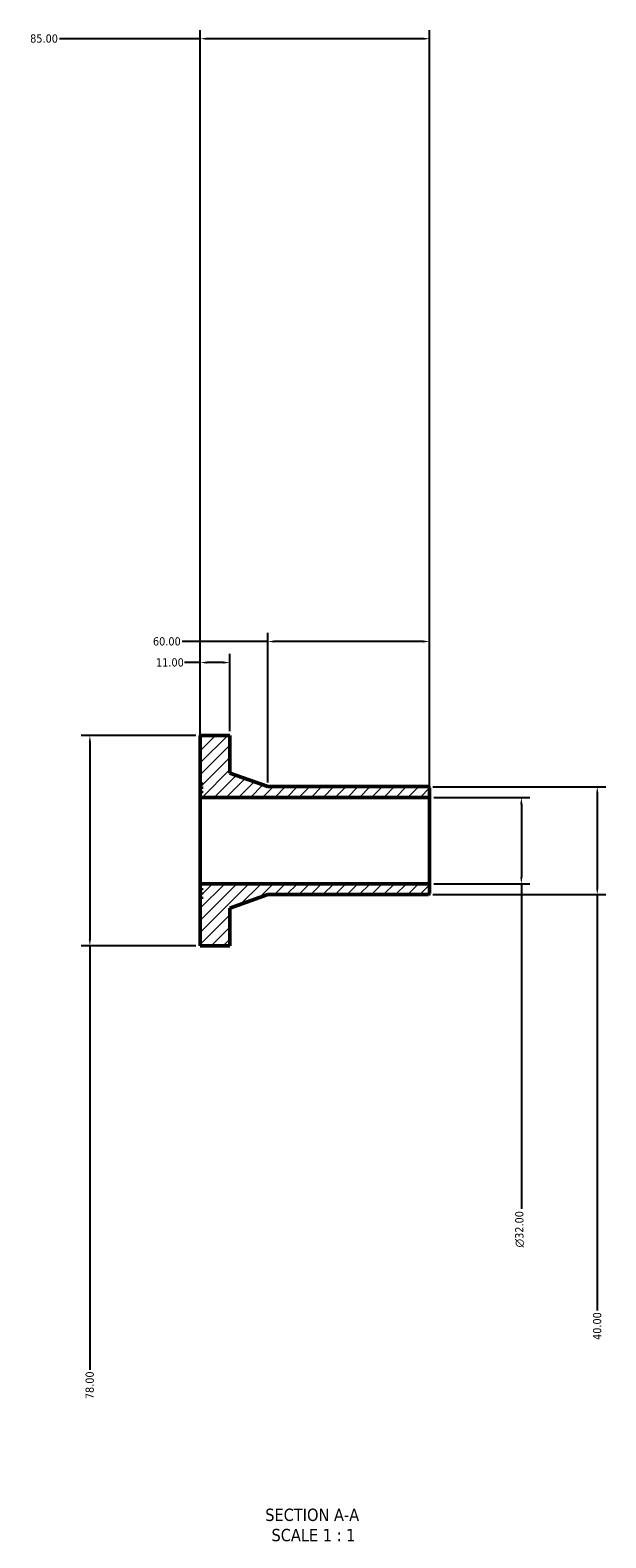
# Model space of a CAD drawing. Header units: millimetres. Extents: x -269 to 998, y -1011 to 1163.
# Tile 1 of 3: x 340 to 553, y -1011 to -453. Entities that reach past the tile are written whole.
import ezdxf

# ---------------------------------------------------------------- set-up
doc = ezdxf.new("R2010")
doc.units = ezdxf.units.MM
for name, color, linetype, lineweight in [('Dimension (ANSI)', 7, 'Continuous', 25), ('Hatch (ANSI)', 7, 'Continuous', 18), ('Symbol (ANSI)', 7, 'Continuous', 25), ('Visible (ANSI)', 7, 'Continuous', 50)]:
    doc.layers.add(name, color=color, linetype=linetype, lineweight=lineweight)
doc.styles.add('Label Text (ANSI)', font='tahoma.ttf')
doc.styles.add('Note Text (ANSI)', font='tahoma.ttf')
doc.dimstyles.new('Default - mm (ANSI)', dxfattribs={"dimtxt": 3.048, "dimasz": 2.5, "dimexe": 3.175, "dimexo": 1.6002, "dimgap": 0.8, "dimtad": 0, "dimtoh": 1, "dimrnd": 1e-08, "dimzin": 4, "dimdsep": 46, "dimtxsty": 'Note Text (ANSI)', "dimcen": 0.09, "dimdle": 10, "dimclrd": 256, "dimclre": 256, "dimclrt": 230, "dimadec": 1, "dimazin": 1, "dimtfac": 1, "dimtofl": 0, "dimtmove": 0, "dimatfit": 3, "dimfxl": 1, "dimtolj": 1, "dimtzin": 4, "dimlwd": -1, "dimlwe": -1, "dimarcsym": 0})

# ---------------------------------------------------------------- blocks, each defined once
blk = doc.blocks.new('*D7')
at = {"layer": 'Defpoints', "color": 0, "transparency": 16777216}
for p in [(487.85, -737), (487.85, -769), (521.85, -769)]:
    blk.add_point(p, dxfattribs=at)
at = {"layer": 'Dimension (ANSI)', "transparency": 16777216}
for p, q in [((489.45, -737), (525.02, -737)), ((521.85, -739.5), (521.85, -766.5)), ((489.45, -769), (525.02, -769)), ((521.85, -769), (521.85, -889.42))]:
    blk.add_line(p, q, dxfattribs=at)
for points in [[(521.43, -739.5), (522.26, -739.5), (521.85, -737)], [(521.43, -766.5), (522.26, -766.5), (521.85, -769)]]:
    blk.add_solid(points, dxfattribs=at)
at = {"layer": 'Dimension (ANSI)', "color": 230, "true_color": 0xff0080, "transparency": 16777216, "insert": (519.56, -903.77), "char_height": 3.048, "attachment_point": 1, "rotation": 90, "style": 'Note Text (ANSI)'}
blk.add_mtext('\\A1;\\fAIGDT|b0|i0;\\H3.0480;\\ln\\fTahoma|b0|i0;\\H3.0480;32.00', dxfattribs=at)
blk = doc.blocks.new('*D8')
at = {"layer": 'Defpoints', "color": 0, "transparency": 16777216}
for p in [(402.85, -714), (361.93, -792), (402.85, -792)]:
    blk.add_point(p, dxfattribs=at)
at = {"layer": 'Dimension (ANSI)', "transparency": 16777216}
for p, q in [((401.25, -714), (358.75, -714)), ((361.93, -716.5), (361.93, -789.5)), ((401.25, -792), (358.75, -792)), ((361.93, -792), (361.93, -949.17))]:
    blk.add_line(p, q, dxfattribs=at)
for points in [[(361.51, -716.5), (362.34, -716.5), (361.93, -714)], [(361.51, -789.5), (362.34, -789.5), (361.93, -792)]]:
    blk.add_solid(points, dxfattribs=at)
at = {"layer": 'Dimension (ANSI)', "color": 230, "true_color": 0xff0080, "transparency": 16777216, "insert": (360.33, -960.02), "char_height": 3.048, "attachment_point": 1, "rotation": 90, "style": 'Note Text (ANSI)'}
blk.add_mtext('\\A1;78.00', dxfattribs=at)
blk = doc.blocks.new('*D9')
at = {"layer": 'Defpoints', "color": 0, "transparency": 16777216}
for p in [(427.85, -679.2), (427.85, -733), (487.85, -733.4)]:
    blk.add_point(p, dxfattribs=at)
at = {"layer": 'Dimension (ANSI)', "transparency": 16777216}
for p, q in [((427.85, -731.4), (427.85, -676.02)), ((487.85, -731.8), (487.85, -676.02)), ((427.85, -679.2), (396.19, -679.2)), ((485.35, -679.2), (430.35, -679.2))]:
    blk.add_line(p, q, dxfattribs=at)
for points in [[(430.35, -678.78), (430.35, -679.61), (427.85, -679.2)], [(485.35, -678.78), (485.35, -679.61), (487.85, -679.2)]]:
    blk.add_solid(points, dxfattribs=at)
at = {"layer": 'Dimension (ANSI)', "color": 230, "true_color": 0xff0080, "transparency": 16777216, "insert": (385.31, -677.61), "char_height": 3.048, "attachment_point": 1, "style": 'Note Text (ANSI)'}
blk.add_mtext('\\A1;60.00', dxfattribs=at)
blk = doc.blocks.new('*D10')
at = {"layer": 'Defpoints', "color": 0, "transparency": 16777216}
for p in [(402.85, -687), (402.85, -714), (413.85, -714)]:
    blk.add_point(p, dxfattribs=at)
at = {"layer": 'Dimension (ANSI)', "transparency": 16777216}
for p, q in [((402.85, -687), (397.04, -687)), ((402.85, -712.4), (402.85, -683.82)), ((411.35, -687), (405.35, -687)), ((413.85, -712.4), (413.85, -683.82))]:
    blk.add_line(p, q, dxfattribs=at)
for points in [[(405.35, -686.58), (405.35, -687.41), (402.85, -687)], [(411.35, -686.58), (411.35, -687.41), (413.85, -687)]]:
    blk.add_solid(points, dxfattribs=at)
at = {"layer": 'Dimension (ANSI)', "color": 230, "true_color": 0xff0080, "transparency": 16777216, "insert": (386.45, -685.41), "char_height": 3.048, "attachment_point": 1, "style": 'Note Text (ANSI)'}
blk.add_mtext('\\A1;11.00', dxfattribs=at)
blk = doc.blocks.new('*D11')
at = {"layer": 'Defpoints', "color": 0, "transparency": 16777216}
for p in [(402.85, -455.77), (402.85, -737), (487.85, -737)]:
    blk.add_point(p, dxfattribs=at)
at = {"layer": 'Dimension (ANSI)', "transparency": 16777216}
for p, q in [((402.85, -735.4), (402.85, -452.59)), ((487.85, -735.4), (487.85, -452.59)), ((402.85, -455.77), (350.7, -455.77)), ((485.35, -455.77), (405.35, -455.77))]:
    blk.add_line(p, q, dxfattribs=at)
for points in [[(405.35, -455.35), (405.35, -456.18), (402.85, -455.77)], [(485.35, -455.35), (485.35, -456.18), (487.85, -455.77)]]:
    blk.add_solid(points, dxfattribs=at)
at = {"layer": 'Dimension (ANSI)', "color": 230, "true_color": 0xff0080, "transparency": 16777216, "insert": (339.8, -454.17), "char_height": 3.048, "attachment_point": 1, "style": 'Note Text (ANSI)'}
blk.add_mtext('\\A1;85.00', dxfattribs=at)
blk = doc.blocks.new('*D12')
at = {"layer": 'Defpoints', "color": 0, "transparency": 16777216}
for p in [(487.45, -733), (487.45, -773), (549.98, -773)]:
    blk.add_point(p, dxfattribs=at)
at = {"layer": 'Dimension (ANSI)', "transparency": 16777216}
for p, q in [((489.05, -733), (553.16, -733)), ((549.98, -735.5), (549.98, -770.5)), ((489.05, -773), (553.16, -773)), ((549.98, -773), (549.98, -927.11))]:
    blk.add_line(p, q, dxfattribs=at)
for points in [[(549.57, -735.5), (550.4, -735.5), (549.98, -733)], [(549.57, -770.5), (550.4, -770.5), (549.98, -773)]]:
    blk.add_solid(points, dxfattribs=at)
at = {"layer": 'Dimension (ANSI)', "color": 230, "true_color": 0xff0080, "transparency": 16777216, "insert": (548.4, -938.08), "char_height": 3.048, "attachment_point": 1, "rotation": 90, "style": 'Note Text (ANSI)'}
blk.add_mtext('\\A1;40.00', dxfattribs=at)

msp = doc.modelspace()

# ---------------------------------------------------------------- hatches: boundary and pattern name
at = {"layer": 'Hatch (ANSI)'}
h = msp.add_hatch(dxfattribs=at)
h.set_pattern_fill('ANSI31', color=256, scale=25.4, style=0)
h.set_pattern_definition([(45, (0, 0), (-2.245064, 2.245064), [])])
h.paths.add_polyline_path([(402.848, -731.396), (403.248, -731.396), (403.248, -732.196), (402.848, -732.196), (402.848, -732.996), (403.248, -732.996), (403.248, -733.796), (402.848, -733.796), (402.848, -734.596), (403.248, -734.596), (403.248, -735.396), (402.848, -735.396), (402.848, -736.996), (487.848, -736.996), (487.848, -733.396), (487.448, -732.996), (427.848, -732.996), (413.848, -727.996), (413.848, -713.996), (402.848, -713.996)])
h.paths.add_polyline_path([(403.248, -774.596), (402.848, -774.596), (402.848, -791.996), (413.848, -791.996), (413.848, -777.996), (427.848, -772.996), (487.448, -772.996), (487.848, -772.596), (487.848, -768.996), (402.848, -768.996), (402.848, -770.596), (403.248, -770.596), (403.248, -771.396), (402.848, -771.396), (402.848, -772.196), (403.248, -772.196), (403.248, -772.996), (402.848, -772.996), (402.848, -773.796), (403.248, -773.796)])

# ---------------------------------------------------------------- linework, layer by layer
at = {"layer": 'Visible (ANSI)'}
for p, q in [((413.848, -713.996), (402.848, -713.996)), ((402.848, -713.996), (402.848, -731.396)), ((413.848, -727.996), (413.848, -713.996)), ((402.848, -731.396), (403.248, -731.396)), ((402.848, -732.196), (402.848, -731.396)), ((403.248, -731.396), (403.248, -732.196)), ((427.848, -732.996), (413.848, -727.996)), ((403.248, -732.196), (402.848, -732.196)), ((402.848, -732.196), (402.848, -732.996)), ((402.848, -732.996), (403.248, -732.996)), ((402.848, -733.796), (402.848, -732.996)), ((403.248, -733.796), (402.848, -733.796)), ((402.848, -733.796), (402.848, -734.596)), ((402.848, -734.596), (403.248, -734.596)), ((402.848, -735.396), (402.848, -734.596)), ((403.248, -735.396), (402.848, -735.396)), ((402.848, -735.396), (402.848, -736.996)), ((402.848, -736.996), (487.848, -736.996)), ((402.848, -768.996), (402.848, -736.996)), ((403.248, -732.996), (403.248, -733.796)), ((403.248, -734.596), (403.248, -735.396)), ((487.448, -732.996), (427.848, -732.996)), ((487.848, -733.396), (487.448, -732.996)), ((487.848, -736.996), (487.848, -733.396)), ((487.848, -768.996), (487.848, -736.996)), ((487.848, -768.996), (402.848, -768.996)), ((402.848, -768.996), (402.848, -770.596)), ((402.848, -770.596), (403.248, -770.596)), ((402.848, -771.396), (402.848, -770.596)), ((403.248, -770.596), (403.248, -771.396)), ((487.848, -772.596), (487.848, -768.996)), ((403.248, -771.396), (402.848, -771.396)), ((402.848, -771.396), (402.848, -772.196)), ((402.848, -772.196), (403.248, -772.196)), ((402.848, -772.996), (402.848, -772.196)), ((403.248, -772.996), (402.848, -772.996)), ((402.848, -772.996), (402.848, -773.796)), ((402.848, -773.796), (403.248, -773.796)), ((402.848, -774.596), (402.848, -773.796)), ((403.248, -774.596), (402.848, -774.596)), ((402.848, -774.596), (402.848, -791.996)), ((403.248, -772.196), (403.248, -772.996)), ((403.248, -773.796), (403.248, -774.596)), ((413.848, -777.996), (427.848, -772.996)), ((427.848, -772.996), (487.448, -772.996)), ((487.448, -772.996), (487.848, -772.596)), ((413.848, -791.996), (413.848, -777.996)), ((402.848, -791.996), (413.848, -791.996))]:
    msp.add_line(p, q, dxfattribs=at)

# ---------------------------------------------------------------- texts
at = {"layer": 'Symbol (ANSI)', "char_height": 4.572, "attachment_point": 7, "style": 'Label Text (ANSI)'}
for s, insert in [('SECTION A-A', (426.924, -1005.261)), ('SCALE 1 : 1', (429.243, -1012.774))]:
    msp.add_mtext(s, dxfattribs=dict(at, insert=insert))

# ---------------------------------------------------------------- dimensions: what is measured, and where the dimension line sits
at = {"layer": 'Dimension (ANSI)'}
for base, p1, p2, angle, picture, middle in [((402.848, -455.768), (487.848, -736.996), (402.848, -736.996), 180, '*D11', (344.848, -455.768)), ((427.848, -679.196), (487.848, -733.396), (427.848, -732.996), 180, '*D9', (390.348, -679.196)), ((402.848, -686.996), (413.848, -713.996), (402.848, -713.996), 180, '*D10', (391.348, -686.996)), ((361.926, -791.996), (402.848, -713.996), (402.848, -791.996), 90, '*D8', (361.926, -954.996)), ((549.983, -772.996), (487.448, -732.996), (487.448, -772.996), 90, '*D12', (549.983, -932.996))]:
    dim = msp.add_linear_dim(base=base, p1=p1, p2=p2, angle=angle, dimstyle='Default - mm (ANSI)', override={"dimtoh": 0, "dimdec": 2, "dimtp": 0, "dimtm": 0, "dimtdec": 2, "dimatfit": 2}, dxfattribs=at)
    dim.commit()
    dim.dimension.update_dxf_attribs({"geometry": picture, "text_midpoint": middle, "dimtype": 160})
dim = msp.add_linear_dim(base=(521.848, -768.996), p1=(487.848, -736.996), p2=(487.848, -768.996), angle=90, text='\\fAIGDT|b0|i0;\\H3.0480;\\ln\\fTahoma|b0|i0;\\H3.0480;<>', dimstyle='Default - mm (ANSI)', override={"dimtoh": 0, "dimdec": 2, "dimtp": 0, "dimtm": 0, "dimtdec": 2, "dimatfit": 2}, dxfattribs=at)
dim.commit()
dim.dimension.update_dxf_attribs({"geometry": '*D7', "text_midpoint": (521.848, -896.996), "dimtype": 160})

doc.saveas('drawing.dxf')
